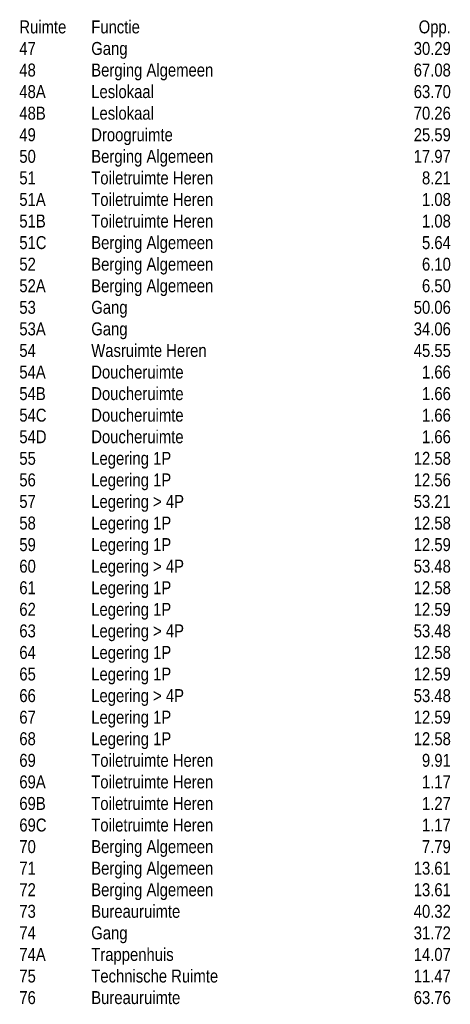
# Model space of a CAD drawing. Header units: millimetres. Extents: x 708096 to 1339077, y 428246 to 469230.
# Tile 14 of 15: x 1217978 to 1229953, y 438005 to 465392. Entities that reach past the tile are written whole.
import ezdxf
from ezdxf.enums import TextEntityAlignment as Align

# ---------------------------------------------------------------- set-up
doc = ezdxf.new("R2010")
doc.units = ezdxf.units.MM
doc.header["$LTSCALE"] = 171.31931
doc.layers.add('-001 BWK', color=7, linetype='Continuous')
doc.styles.get("Standard").update_dxf_attribs({"font": 'ARIALN.TTF'})

msp = doc.modelspace()

# ---------------------------------------------------------------- texts
at = {"layer": '-001 BWK'}
for s, p in [('Ruimte', (1217968, 465012)), ('Functie', (1219968, 465012)), ('47', (1217968, 464412)), ('Gang', (1219968, 464412)), ('48', (1217968, 463812)), ('Berging Algemeen', (1219968, 463812)), ('48A', (1217968, 463212)), ('Leslokaal', (1219968, 463212)), ('48B', (1217968, 462612)), ('Leslokaal', (1219968, 462612)), ('49', (1217968, 462012)), ('Droogruimte', (1219968, 462012)), ('50', (1217968, 461412)), ('Berging Algemeen', (1219968, 461412)), ('Toiletruimte Heren', (1219968, 460812)), ('51', (1217968, 460812)), ('51A', (1217968, 460212)), ('Toiletruimte Heren', (1219968, 460212)), ('51B', (1217968, 459612)), ('Toiletruimte Heren', (1219968, 459612)), ('51C', (1217968, 459012)), ('Berging Algemeen', (1219968, 459012)), ('52', (1217968, 458412)), ('Berging Algemeen', (1219968, 458412)), ('Berging Algemeen', (1219968, 457812)), ('52A', (1217968, 457812)), ('53', (1217968, 457212)), ('Gang', (1219968, 457212)), ('53A', (1217968, 456612)), ('Gang', (1219968, 456612)), ('54', (1217968, 456012)), ('Wasruimte Heren', (1219968, 456012)), ('54A', (1217968, 455412)), ('Doucheruimte', (1219968, 455412)), ('Doucheruimte', (1219968, 454812)), ('54B', (1217968, 454812)), ('54C', (1217968, 454212)), ('Doucheruimte', (1219968, 454212)), ('54D', (1217968, 453612)), ('Doucheruimte', (1219968, 453612)), ('55', (1217968, 453012)), ('Legering 1P', (1219968, 453012)), ('56', (1217968, 452412)), ('Legering 1P', (1219968, 452412)), ('57', (1217968, 451812)), ('Legering > 4P', (1219968, 451812)), ('58', (1217968, 451212)), ('Legering 1P', (1219968, 451212)), ('59', (1217968, 450612)), ('Legering 1P', (1219968, 450612)), ('60', (1217968, 450012)), ('Legering > 4P', (1219968, 450012)), ('61', (1217968, 449412)), ('Legering 1P', (1219968, 449412)), ('62', (1217968, 448812)), ('Legering 1P', (1219968, 448812)), ('63', (1217968, 448212)), ('Legering > 4P', (1219968, 448212)), ('64', (1217968, 447612)), ('Legering 1P', (1219968, 447612)), ('65', (1217968, 447012)), ('Legering 1P', (1219968, 447012)), ('66', (1217968, 446412)), ('Legering > 4P', (1219968, 446412)), ('67', (1217968, 445812)), ('Legering 1P', (1219968, 445812)), ('Legering 1P', (1219968, 445212)), ('68', (1217968, 445212)), ('69', (1217968, 444612)), ('Toiletruimte Heren', (1219968, 444612)), ('69A', (1217968, 444012)), ('Toiletruimte Heren', (1219968, 444012)), ('69B', (1217968, 443412)), ('Toiletruimte Heren', (1219968, 443412)), ('69C', (1217968, 442812)), ('Toiletruimte Heren', (1219968, 442812)), ('70', (1217968, 442212)), ('Berging Algemeen', (1219968, 442212)), ('71', (1217968, 441612)), ('Berging Algemeen', (1219968, 441612)), ('72', (1217968, 441012)), ('Berging Algemeen', (1219968, 441012)), ('73', (1217968, 440412)), ('Bureauruimte', (1219968, 440412)), ('74', (1217968, 439812)), ('Gang', (1219968, 439812)), ('74A', (1217968, 439212)), ('Trappenhuis', (1219968, 439212)), ('75', (1217968, 438612)), ('Technische Ruimte', (1219968, 438612)), ('76', (1217968, 438012)), ('Bureauruimte', (1219968, 438012))]:
    msp.add_text(s, height=360, dxfattribs=at).set_placement(p)
for s, p in [('Opp.', (1229968, 465012)), ('    30.29', (1229968, 464412)), ('    67.08', (1229968, 463812)), ('    63.70', (1229968, 463212)), ('    70.26', (1229968, 462612)), ('    25.59', (1229968, 462012)), ('    17.97', (1229968, 461412)), ('     8.21', (1229968, 460812)), ('     1.08', (1229968, 460212)), ('     1.08', (1229968, 459612)), ('     5.64', (1229968, 459012)), ('     6.10', (1229968, 458412)), ('     6.50', (1229968, 457812)), ('    50.06', (1229968, 457212)), ('    34.06', (1229968, 456612)), ('    45.55', (1229968, 456012)), ('     1.66', (1229968, 455412)), ('     1.66', (1229968, 454812)), ('     1.66', (1229968, 454212)), ('     1.66', (1229968, 453612)), ('    12.58', (1229968, 453012)), ('    12.56', (1229968, 452412)), ('    53.21', (1229968, 451812)), ('    12.58', (1229968, 451212)), ('    12.59', (1229968, 450612)), ('    53.48', (1229968, 450012)), ('    12.58', (1229968, 449412)), ('    12.59', (1229968, 448812)), ('    53.48', (1229968, 448212)), ('    12.58', (1229968, 447612)), ('    12.59', (1229968, 447012)), ('    53.48', (1229968, 446412)), ('    12.59', (1229968, 445812)), ('    12.58', (1229968, 445212)), ('     9.91', (1229968, 444612)), ('     1.17', (1229968, 444012)), ('     1.27', (1229968, 443412)), ('     1.17', (1229968, 442812)), ('     7.79', (1229968, 442212)), ('    13.61', (1229968, 441612)), ('    13.61', (1229968, 441012)), ('    40.32', (1229968, 440412)), ('    31.72', (1229968, 439812)), ('    14.07', (1229968, 439212)), ('    11.47', (1229968, 438612)), ('    63.76', (1229968, 438012))]:
    msp.add_text(s, height=360, dxfattribs=at).set_placement(p, align=Align.RIGHT)

doc.saveas('drawing.dxf')
